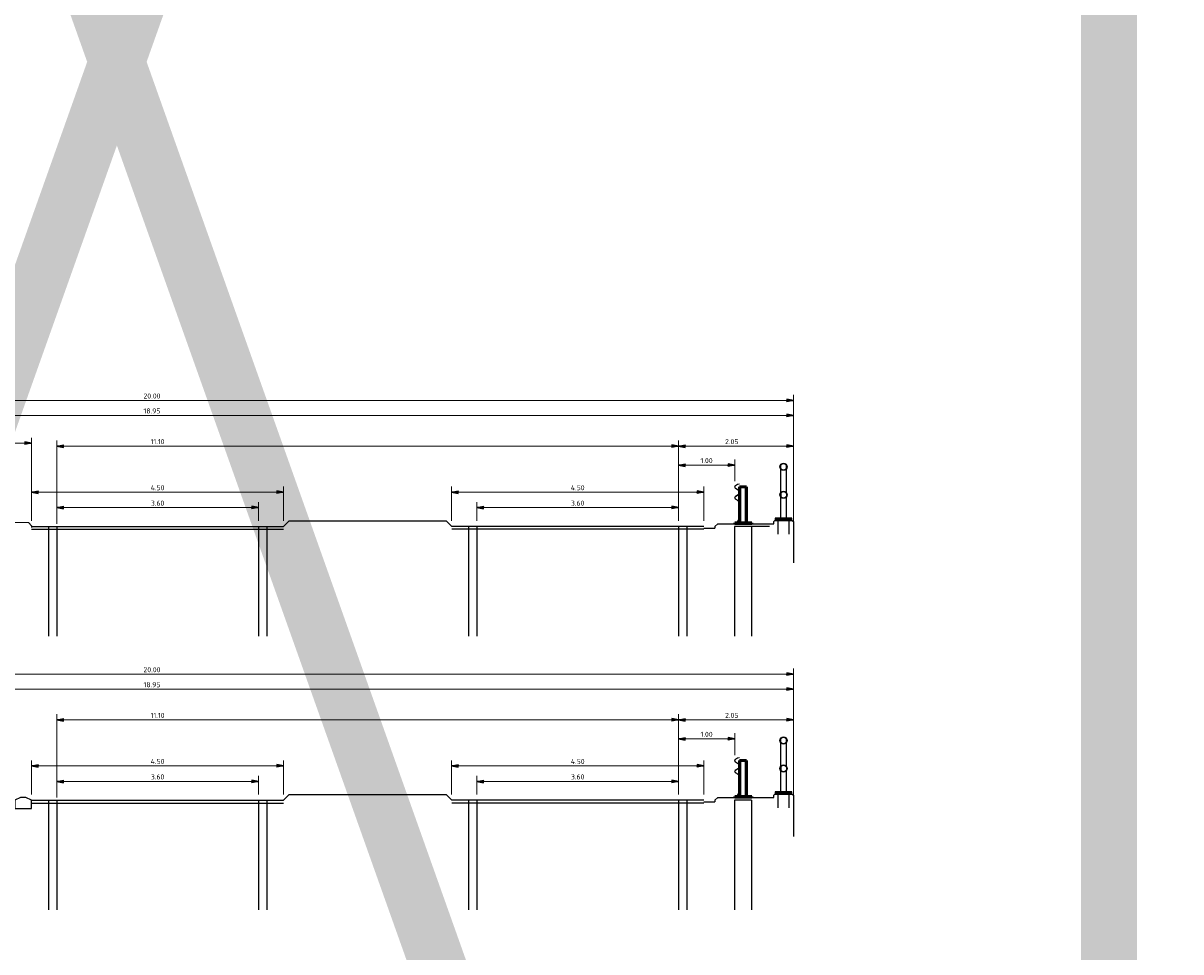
# Model space of a CAD drawing. Header units: metres. Extents: x -699 to 2316, y -1199 to 781.
# Tile 248 of 256: x -26 to -6, y 27 to 43. Entities that reach past the tile are written whole.
import ezdxf

# ---------------------------------------------------------------- set-up
doc = ezdxf.new("R2010")
doc.units = ezdxf.units.M
doc.header["$PDMODE"] = 1
doc.layers.add('N-WE-BV-GELEIDECONSTRUCTIE-GD', color=210, linetype='Continuous', lineweight=50)
doc.layers.add('X-XX-AL-TEKENBLAD_VIEWPORT-G', color=7, linetype='Continuous', lineweight=18, plot=False)
doc.styles.add('NLCS-ISO Standaard', font='NLCS-ISO.ttf')
doc.dimstyles.new('NLCS-T18-Pijl-ANNOTATIVE-A', dxfattribs={"dimtxt": 1.8, "dimasz": 1.35, "dimexe": 2, "dimexo": 2, "dimgap": 0.7, "dimtad": 1, "dimlfac": -1, "dimzin": 0, "dimdsep": 46, "dimtxsty": 'NLCS-ISO Standaard', "dimblk": 'Pijl', "dimblk1": 'Pijl', "dimblk2": 'Pijl', "dimcen": 2.5, "dimdle": 2, "dimclrd": 256, "dimclre": 256, "dimclrt": 256, "dimadec": 0, "dimazin": 0, "dimtfac": 1, "dimtofl": 0, "dimtmove": 0, "dimatfit": 3, "dimldrblk": 'Pijl', "dimfxl": 1, "dimtolj": 1, "dimtzin": 0, "dimlwd": 18, "dimlwe": 18, "dimarcsym": 0})

# ---------------------------------------------------------------- blocks, each defined once
blk = doc.blocks.new('Pijl')
h = blk.add_hatch(color=256)
h.paths.add_polyline_path([(0, 0), (-1.75, 0.35), (-1.75, 0)])
h.paths.add_polyline_path([(-1.75, 0), (-1.75, -0.35), (0, 0)])
for p, q in [((-1.9, 0), (0, 0)), ((0, 0), (-1.75, 0.35)), ((-1.75, 0.35), (-1.75, -0.35)), ((0, 0), (-1.75, -0.35))]:
    blk.add_line(p, q)
blk = doc.blocks.new('*D1123')
at = {"lineweight": 18, "transparency": 16777216}
for p, q in [((-26.181, 29.317), (-26.181, 29.929)), ((-26.113, 29.829), (-21.748, 29.829)), ((-21.681, 29.317), (-21.681, 29.929))]:
    blk.add_line(p, q, dxfattribs=at)
at = {"layer": 'Defpoints', "color": 0, "transparency": 16777216}
for p in [(-21.681, 29.829), (-26.181, 29.217), (-21.681, 29.217)]:
    blk.add_point(p, dxfattribs=at)
at = {"lineweight": 18, "transparency": 16777216, "xscale": 0.0675, "yscale": 0.0675, "zscale": 0.0675, "rotation": 180}
blk.add_blockref('Pijl', (-26.181, 29.829), dxfattribs=at)
at = {"lineweight": 18, "transparency": 16777216, "xscale": 0.0675, "yscale": 0.0675, "zscale": 0.0675}
blk.add_blockref('Pijl', (-21.681, 29.829), dxfattribs=at)
at = {"transparency": 16777216, "insert": (-23.931, 29.909), "char_height": 0.09, "attachment_point": 5, "style": 'NLCS-ISO Standaard'}
blk.add_mtext('\\A1;4.50', dxfattribs=at)
blk = doc.blocks.new('*D1126')
at = {"lineweight": 18, "transparency": 16777216}
for p, q in [((-25.731, 29.317), (-25.731, 29.654)), ((-22.131, 29.317), (-22.131, 29.654)), ((-25.663, 29.554), (-22.198, 29.554))]:
    blk.add_line(p, q, dxfattribs=at)
at = {"layer": 'Defpoints', "color": 0, "transparency": 16777216}
for p in [(-22.131, 29.554), (-25.731, 29.217), (-22.131, 29.217)]:
    blk.add_point(p, dxfattribs=at)
at = {"lineweight": 18, "transparency": 16777216, "xscale": 0.0675, "yscale": 0.0675, "zscale": 0.0675, "rotation": 180}
blk.add_blockref('Pijl', (-25.731, 29.554), dxfattribs=at)
at = {"lineweight": 18, "transparency": 16777216, "xscale": 0.0675, "yscale": 0.0675, "zscale": 0.0675}
blk.add_blockref('Pijl', (-22.131, 29.554), dxfattribs=at)
at = {"transparency": 16777216, "insert": (-23.931, 29.634), "char_height": 0.09, "attachment_point": 5, "style": 'NLCS-ISO Standaard'}
blk.add_mtext('\\A1;3.60', dxfattribs=at)
blk = doc.blocks.new('Eco-Safe 1.33m KW')
at = {"layer": 'N-WE-BV-GELEIDECONSTRUCTIE-GD'}
for p, q in [((-0.062, 0.66), (-0.062, 0.048)), ((-0.052, 0.66), (-0.062, 0.66)), ((-0.052, 0.66), (-0.037, 0.66)), ((-0.037, 0.66), (0.037, 0.66)), ((0.037, 0.66), (0.052, 0.66)), ((0.062, 0.66), (0.052, 0.66)), ((0.062, 0.66), (0.062, 0.575)), ((0.062, 0.545), (0.062, 0.575)), ((0.062, 0.545), (0.062, 0.066)), ((-0.157, 0.018), (0.142, 0.018)), ((-0.157, 0.003), (-0.157, 0.018)), ((0.142, 0.003), (-0.157, 0.003)), ((0.061, 0.067), (0.061, 0.037)), ((0.087, 0.041), (0.061, 0.067)), ((0.061, 0.037), (0.076, 0.022)), ((0.062, 0.036), (0.062, 0.018)), ((0.142, 0.018), (0.142, 0.003))]:
    blk.add_line(p, q, dxfattribs=at)
at = {"layer": 'N-WE-BV-GELEIDECONSTRUCTIE-GD', "color": 8, "lineweight": 13}
for p, q in [((-0.037, 0.66), (-0.037, 0.022)), ((0.037, 0.66), (0.037, 0.019)), ((0.067, 0.71), (0.068, 0.713)), ((0.067, 0.71), (0.067, 0.709)), ((0.09, 0.706), (0.067, 0.71)), ((0.088, 0.706), (0.067, 0.709)), ((0.068, 0.713), (0.091, 0.709)), ((0.074, 0.597), (0.131, 0.637)), ((0.077, 0.597), (0.134, 0.637)), ((0.136, 0.635), (0.079, 0.594)), ((0.131, 0.676), (0.091, 0.704)), ((0.134, 0.676), (0.094, 0.704)), ((0.096, 0.707), (0.136, 0.679)), ((0.065, 0.545), (0.065, 0.575)), ((0.067, 0.41), (0.088, 0.414)), ((0.067, 0.41), (0.09, 0.414)), ((0.068, 0.575), (0.068, 0.545)), ((0.131, 0.482), (0.074, 0.523)), ((0.134, 0.482), (0.077, 0.523)), ((0.079, 0.525), (0.136, 0.485)), ((0.091, 0.415), (0.131, 0.443)), ((0.094, 0.415), (0.134, 0.443)), ((0.136, 0.441), (0.096, 0.413)), ((0.067, 0.41), (0.067, 0.41)), ((0.068, 0.407), (0.067, 0.41)), ((0.091, 0.411), (0.068, 0.407)), ((-0.082, 0.022), (-0.032, 0.022)), ((-0.082, 0.018), (-0.082, 0.022)), ((-0.069, 0.037), (-0.071, 0.035)), ((-0.071, 0.023), (-0.071, 0.035)), ((-0.069, 0.022), (-0.071, 0.023)), ((-0.046, 0.037), (-0.069, 0.037)), ((-0.063, 0.04), (-0.065, 0.038)), ((-0.049, 0.038), (-0.065, 0.038)), ((-0.065, 0.037), (-0.065, 0.038)), ((-0.065, 0.001), (-0.065, 0.003)), ((-0.065, 0.001), (-0.049, 0.001)), ((-0.065, 0), (-0.065, 0.001)), ((-0.064, 0.023), (-0.064, 0.035)), ((-0.063, 0.04), (-0.063, 0.047)), ((-0.063, 0.04), (-0.052, 0.04)), ((-0.054, 0.049), (-0.061, 0.049)), ((-0.061, 0.04), (-0.061, 0.047)), ((-0.056, 0.04), (-0.056, 0.047)), ((-0.052, 0.04), (-0.052, 0.047)), ((-0.052, 0.04), (-0.049, 0.038)), ((-0.05, 0.023), (-0.05, 0.035)), ((-0.05, 0), (-0.049, 0.001)), ((-0.049, 0.037), (-0.049, 0.038)), ((-0.049, 0.001), (-0.049, 0.003)), ((-0.046, 0.037), (-0.044, 0.035)), ((-0.046, 0.022), (-0.044, 0.023)), ((-0.044, 0.023), (-0.044, 0.035)), ((-0.032, 0.018), (-0.032, 0.022)), ((0.067, 0.022), (0.117, 0.022)), ((0.067, 0.018), (0.067, 0.022)), ((0.081, 0.037), (0.079, 0.035)), ((0.079, 0.023), (0.079, 0.035)), ((0.081, 0.022), (0.079, 0.023)), ((0.104, 0.037), (0.081, 0.037)), ((0.087, 0.04), (0.084, 0.038)), ((0.1, 0.038), (0.084, 0.038)), ((0.084, 0.037), (0.084, 0.038)), ((0.084, 0.001), (0.084, 0.003)), ((0.084, 0.001), (0.1, 0.001)), ((0.085, 0), (0.084, 0.001)), ((0.085, 0.023), (0.085, 0.035)), ((0.087, 0.04), (0.087, 0.047)), ((0.087, 0.04), (0.098, 0.04)), ((0.088, 0.04), (0.088, 0.047)), ((0.096, 0.049), (0.089, 0.049)), ((0.094, 0.04), (0.094, 0.047)), ((0.098, 0.04), (0.098, 0.047)), ((0.098, 0.04), (0.1, 0.038)), ((0.099, 0.023), (0.099, 0.035)), ((0.1, 0.037), (0.1, 0.038)), ((0.1, 0.001), (0.1, 0.003)), ((0.1, 0), (0.1, 0.001)), ((0.104, 0.037), (0.106, 0.035)), ((0.104, 0.022), (0.106, 0.023)), ((0.106, 0.023), (0.106, 0.035)), ((0.108, 0.022), (0.106, 0.024)), ((0.117, 0.018), (0.117, 0.022))]:
    blk.add_line(p, q, dxfattribs=at)
for centre, radius, start, end in [((0.086, 0.697), 0.00898, 55, 81.2538), ((0.089, 0.697), 0.00898, 55, 81.2538), ((0.089, 0.697), 0.012, 55, 81.2538), ((0.118, 0.657), 0.024, 305, 55), ((0.121, 0.657), 0.024, 305, 55), ((0.121, 0.657), 0.027, 305, 55), ((0.089, 0.575), 0.027, 125, 180), ((0.089, 0.545), 0.027, 180, 235), ((0.092, 0.575), 0.027, 125, 180), ((0.092, 0.545), 0.027, 180, 235), ((0.092, 0.575), 0.024, 125, 180), ((0.092, 0.545), 0.024, 180, 235), ((0.086, 0.422), 0.00898, 278.7462, 305), ((0.089, 0.422), 0.00898, 278.7462, 305), ((0.118, 0.463), 0.024, 305, 55), ((0.121, 0.463), 0.024, 305, 55), ((0.121, 0.463), 0.027, 305, 55), ((0.089, 0.422), 0.012, 278.7462, 305), ((-0.061, 0.047), 0.002, 90, 134.0146), ((-0.054, 0.047), 0.002, 45.9854, 90), ((0.089, 0.047), 0.002, 90, 134.0146), ((0.096, 0.047), 0.002, 45.9854, 90)]:
    blk.add_arc(centre, radius, start, end, dxfattribs=at)
for points in [[(-0.064, 0.035), (-0.068, 0.037), (-0.071, 0.035)], [(-0.071, 0.023), (-0.068, 0.021), (-0.064, 0.023)], [(-0.05, 0.035), (-0.057, 0.037), (-0.064, 0.035)], [(-0.064, 0.023), (-0.057, 0.021), (-0.05, 0.023)], [(-0.044, 0.035), (-0.047, 0.037), (-0.05, 0.035)], [(-0.05, 0.023), (-0.047, 0.021), (-0.044, 0.023)], [(0.085, 0.035), (0.082, 0.037), (0.079, 0.035)], [(0.079, 0.023), (0.082, 0.021), (0.085, 0.023)], [(0.099, 0.035), (0.092, 0.037), (0.085, 0.035)], [(0.085, 0.023), (0.092, 0.021), (0.099, 0.023)], [(0.106, 0.035), (0.103, 0.037), (0.099, 0.035)], [(0.099, 0.023), (0.103, 0.021), (0.106, 0.023)]]:
    blk.add_rational_spline(points, [1, 1.15470053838, 1], degree=2, dxfattribs=at)
for points, knots in [([(-0.061, 0.047), (-0.061, 0.047), (-0.061, 0.047), (-0.061, 0.047), (-0.061, 0.047), (-0.062, 0.047), (-0.062, 0.048), (-0.062, 0.048), (-0.062, 0.048), (-0.062, 0.048), (-0.062, 0.048), (-0.063, 0.048), (-0.063, 0.048), (-0.063, 0.047), (-0.063, 0.047), (-0.063, 0.047), (-0.063, 0.047), (-0.063, 0.047), (-0.063, 0.047)], [-0.3417552, -0.3417552, -0.3417552, -0.3417552, -0.3056951, -0.3056951, -0.2627872, -0.2627872, -0.2004937, -0.2004937, 0, 0, 0, 0.2004937, 0.2004937, 0.2627872, 0.2627872, 0.3056951, 0.3056951, 0.3417552, 0.3417552, 0.3417552, 0.3417552]), ([(-0.056, 0.047), (-0.056, 0.047), (-0.056, 0.047), (-0.056, 0.047), (-0.056, 0.047), (-0.056, 0.047), (-0.057, 0.048), (-0.057, 0.048), (-0.058, 0.048), (-0.059, 0.048), (-0.059, 0.048), (-0.06, 0.048), (-0.061, 0.048), (-0.061, 0.047), (-0.061, 0.047), (-0.061, 0.047), (-0.061, 0.047), (-0.061, 0.047), (-0.061, 0.047)], [-0.3417552, -0.3417552, -0.3417552, -0.3417552, -0.3056951, -0.3056951, -0.2627872, -0.2627872, -0.2004937, -0.2004937, 0, 0, 0, 0.2004937, 0.2004937, 0.2627872, 0.2627872, 0.3056951, 0.3056951, 0.3417552, 0.3417552, 0.3417552, 0.3417552]), ([(-0.052, 0.047), (-0.052, 0.047), (-0.052, 0.047), (-0.052, 0.047), (-0.052, 0.047), (-0.052, 0.047), (-0.052, 0.048), (-0.053, 0.048), (-0.053, 0.048), (-0.054, 0.048), (-0.054, 0.048), (-0.055, 0.048), (-0.055, 0.048), (-0.056, 0.047), (-0.056, 0.047), (-0.056, 0.047), (-0.056, 0.047), (-0.056, 0.047), (-0.056, 0.047)], [-0.3417552, -0.3417552, -0.3417552, -0.3417552, -0.3056951, -0.3056951, -0.2627872, -0.2627872, -0.2004937, -0.2004937, 0, 0, 0, 0.2004937, 0.2004937, 0.2627872, 0.2627872, 0.3056951, 0.3056951, 0.3417552, 0.3417552, 0.3417552, 0.3417552]), ([(-0.052, 0.048), (-0.052, 0.048), (-0.052, 0.048), (-0.052, 0.048), (-0.052, 0.047), (-0.052, 0.047), (-0.052, 0.047), (-0.052, 0.047), (-0.052, 0.047), (-0.052, 0.047)], [0.1221857, 0.1221857, 0.1221857, 0.1221857, 0.2004937, 0.2004937, 0.2627872, 0.2627872, 0.3056951, 0.3056951, 0.3417552, 0.3417552, 0.3417552, 0.3417552]), ([(0.088, 0.047), (0.088, 0.047), (0.088, 0.047), (0.088, 0.047), (0.088, 0.047), (0.088, 0.047), (0.088, 0.048), (0.088, 0.048), (0.088, 0.048), (0.088, 0.048), (0.087, 0.048), (0.087, 0.048), (0.087, 0.048), (0.087, 0.047), (0.087, 0.047), (0.087, 0.047), (0.087, 0.047), (0.087, 0.047), (0.087, 0.047)], [-0.3417552, -0.3417552, -0.3417552, -0.3417552, -0.3056951, -0.3056951, -0.2627872, -0.2627872, -0.2004937, -0.2004937, 0, 0, 0, 0.2004937, 0.2004937, 0.2627872, 0.2627872, 0.3056951, 0.3056951, 0.3417552, 0.3417552, 0.3417552, 0.3417552]), ([(0.094, 0.047), (0.094, 0.047), (0.094, 0.047), (0.094, 0.047), (0.094, 0.047), (0.093, 0.047), (0.093, 0.048), (0.092, 0.048), (0.092, 0.048), (0.091, 0.048), (0.09, 0.048), (0.09, 0.048), (0.089, 0.048), (0.089, 0.047), (0.088, 0.047), (0.088, 0.047), (0.088, 0.047), (0.088, 0.047), (0.088, 0.047)], [-0.3417552, -0.3417552, -0.3417552, -0.3417552, -0.3056951, -0.3056951, -0.2627872, -0.2627872, -0.2004937, -0.2004937, 0, 0, 0, 0.2004937, 0.2004937, 0.2627872, 0.2627872, 0.3056951, 0.3056951, 0.3417552, 0.3417552, 0.3417552, 0.3417552]), ([(0.098, 0.047), (0.098, 0.047), (0.098, 0.047), (0.098, 0.047), (0.098, 0.047), (0.098, 0.047), (0.097, 0.048), (0.097, 0.048), (0.096, 0.048), (0.096, 0.048), (0.095, 0.048), (0.095, 0.048), (0.094, 0.048), (0.094, 0.047), (0.094, 0.047), (0.094, 0.047), (0.094, 0.047), (0.094, 0.047), (0.094, 0.047)], [-0.3417552, -0.3417552, -0.3417552, -0.3417552, -0.3056951, -0.3056951, -0.2627872, -0.2627872, -0.2004937, -0.2004937, 0, 0, 0, 0.2004937, 0.2004937, 0.2627872, 0.2627872, 0.3056951, 0.3056951, 0.3417552, 0.3417552, 0.3417552, 0.3417552]), ([(0.098, 0.048), (0.098, 0.048), (0.098, 0.048), (0.098, 0.048), (0.098, 0.047), (0.098, 0.047), (0.098, 0.047), (0.098, 0.047), (0.098, 0.047), (0.098, 0.047)], [0.1221857, 0.1221857, 0.1221857, 0.1221857, 0.2004937, 0.2004937, 0.2627872, 0.2627872, 0.3056951, 0.3056951, 0.3417552, 0.3417552, 0.3417552, 0.3417552])]:
    blk.add_open_spline(points, degree=3, knots=knots, dxfattribs=at)
blk = doc.blocks.new('*D1127')
at = {"lineweight": 18, "transparency": 16777216}
for p, q in [((-18.681, 29.317), (-18.681, 29.929)), ((-14.248, 29.829), (-18.613, 29.829)), ((-14.181, 29.317), (-14.181, 29.929))]:
    blk.add_line(p, q, dxfattribs=at)
at = {"layer": 'Defpoints', "color": 0, "transparency": 16777216}
for p in [(-18.681, 29.829), (-18.681, 29.217), (-14.181, 29.217)]:
    blk.add_point(p, dxfattribs=at)
at = {"lineweight": 18, "transparency": 16777216, "xscale": 0.0675, "yscale": 0.0675, "zscale": 0.0675, "rotation": 180}
blk.add_blockref('Pijl', (-18.681, 29.829), dxfattribs=at)
at = {"lineweight": 18, "transparency": 16777216, "xscale": 0.0675, "yscale": 0.0675, "zscale": 0.0675}
blk.add_blockref('Pijl', (-14.181, 29.829), dxfattribs=at)
at = {"transparency": 16777216, "insert": (-16.431, 29.909), "char_height": 0.09, "attachment_point": 5, "style": 'NLCS-ISO Standaard'}
blk.add_mtext('\\A1;4.50', dxfattribs=at)
blk = doc.blocks.new('*D1128')
at = {"lineweight": 18, "transparency": 16777216}
for p, q in [((-18.231, 29.317), (-18.231, 29.654)), ((-14.631, 29.317), (-14.631, 29.654)), ((-14.698, 29.554), (-18.163, 29.554))]:
    blk.add_line(p, q, dxfattribs=at)
at = {"layer": 'Defpoints', "color": 0, "transparency": 16777216}
for p in [(-18.231, 29.554), (-18.231, 29.217), (-14.631, 29.217)]:
    blk.add_point(p, dxfattribs=at)
at = {"lineweight": 18, "transparency": 16777216, "xscale": 0.0675, "yscale": 0.0675, "zscale": 0.0675, "rotation": 180}
blk.add_blockref('Pijl', (-18.231, 29.554), dxfattribs=at)
at = {"lineweight": 18, "transparency": 16777216, "xscale": 0.0675, "yscale": 0.0675, "zscale": 0.0675}
blk.add_blockref('Pijl', (-14.631, 29.554), dxfattribs=at)
at = {"transparency": 16777216, "insert": (-16.431, 29.634), "char_height": 0.09, "attachment_point": 5, "style": 'NLCS-ISO Standaard'}
blk.add_mtext('\\A1;3.60', dxfattribs=at)
blk = doc.blocks.new('*D1129')
at = {"lineweight": 18, "transparency": 16777216}
for p, q in [((-31.531, 29.317), (-31.531, 31.3)), ((-12.581, 29.407), (-12.581, 31.3)), ((-31.463, 31.2), (-12.648, 31.2))]:
    blk.add_line(p, q, dxfattribs=at)
at = {"layer": 'Defpoints', "color": 0, "transparency": 16777216}
for p in [(-12.581, 31.2), (-31.531, 29.217), (-12.581, 29.307)]:
    blk.add_point(p, dxfattribs=at)
at = {"lineweight": 18, "transparency": 16777216, "xscale": 0.0675, "yscale": 0.0675, "zscale": 0.0675, "rotation": 180}
blk.add_blockref('Pijl', (-31.531, 31.2), dxfattribs=at)
at = {"lineweight": 18, "transparency": 16777216, "xscale": 0.0675, "yscale": 0.0675, "zscale": 0.0675}
blk.add_blockref('Pijl', (-12.581, 31.2), dxfattribs=at)
at = {"transparency": 16777216, "insert": (-24.031, 31.28), "char_height": 0.09, "attachment_point": 5, "style": 'NLCS-ISO Standaard'}
blk.add_mtext('\\A1;18.95', dxfattribs=at)
blk = doc.blocks.new('*D1130')
at = {"lineweight": 18, "transparency": 16777216}
for p, q in [((-25.731, 29.267), (-25.731, 30.752)), ((-25.663, 30.652), (-14.698, 30.652)), ((-14.631, 29.317), (-14.631, 30.752))]:
    blk.add_line(p, q, dxfattribs=at)
at = {"layer": 'Defpoints', "color": 0, "transparency": 16777216}
for p in [(-14.631, 30.652), (-25.731, 29.167), (-14.631, 29.217)]:
    blk.add_point(p, dxfattribs=at)
at = {"lineweight": 18, "transparency": 16777216, "xscale": 0.0675, "yscale": 0.0675, "zscale": 0.0675, "rotation": 180}
blk.add_blockref('Pijl', (-25.731, 30.652), dxfattribs=at)
at = {"lineweight": 18, "transparency": 16777216, "xscale": 0.0675, "yscale": 0.0675, "zscale": 0.0675}
blk.add_blockref('Pijl', (-14.631, 30.652), dxfattribs=at)
at = {"transparency": 16777216, "insert": (-23.931, 30.732), "char_height": 0.09, "attachment_point": 5, "style": 'NLCS-ISO Standaard'}
blk.add_mtext('\\A1;11.10', dxfattribs=at)
blk = doc.blocks.new('*D1124')
at = {"lineweight": 18, "transparency": 16777216}
for p, q in [((-14.631, 29.317), (-14.631, 30.752)), ((-12.648, 30.652), (-14.563, 30.652)), ((-12.581, 29.267), (-12.581, 30.752))]:
    blk.add_line(p, q, dxfattribs=at)
at = {"layer": 'Defpoints', "color": 0, "transparency": 16777216}
for p in [(-14.631, 30.652), (-14.631, 29.217), (-12.581, 29.167)]:
    blk.add_point(p, dxfattribs=at)
at = {"lineweight": 18, "transparency": 16777216, "xscale": 0.0675, "yscale": 0.0675, "zscale": 0.0675, "rotation": 180}
blk.add_blockref('Pijl', (-14.631, 30.652), dxfattribs=at)
at = {"lineweight": 18, "transparency": 16777216, "xscale": 0.0675, "yscale": 0.0675, "zscale": 0.0675}
blk.add_blockref('Pijl', (-12.581, 30.652), dxfattribs=at)
at = {"transparency": 16777216, "insert": (-13.681, 30.732), "char_height": 0.09, "attachment_point": 5, "style": 'NLCS-ISO Standaard'}
blk.add_mtext('\\A1;2.05', dxfattribs=at)
blk = doc.blocks.new('*D1125')
at = {"lineweight": 18, "transparency": 16777216}
for p, q in [((-14.631, 29.317), (-14.631, 30.414)), ((-13.628, 30.023), (-13.628, 30.414)), ((-13.696, 30.314), (-14.563, 30.314))]:
    blk.add_line(p, q, dxfattribs=at)
at = {"layer": 'Defpoints', "color": 0, "transparency": 16777216}
for p in [(-14.631, 30.314), (-13.628, 29.923), (-14.631, 29.217)]:
    blk.add_point(p, dxfattribs=at)
at = {"lineweight": 18, "transparency": 16777216, "xscale": 0.0675, "yscale": 0.0675, "zscale": 0.0675, "rotation": 180}
blk.add_blockref('Pijl', (-14.631, 30.314), dxfattribs=at)
at = {"lineweight": 18, "transparency": 16777216, "xscale": 0.0675, "yscale": 0.0675, "zscale": 0.0675}
blk.add_blockref('Pijl', (-13.628, 30.314), dxfattribs=at)
at = {"transparency": 16777216, "insert": (-14.13, 30.394), "char_height": 0.09, "attachment_point": 5, "style": 'NLCS-ISO Standaard'}
blk.add_mtext('\\A1;1.00', dxfattribs=at)
blk = doc.blocks.new('A$C6F1B73DA')
for p, q in [((0.809, 0.979), (0.809, 1.047)), ((0.911, 0.979), (0.911, 1.047)), ((0.809, 0.554), (0.809, 0.979)), ((0.911, 0.554), (0.911, 0.979)), ((0.809, 0.554), (0.809, 0.479)), ((0.809, 0.09), (0.809, 0.479)), ((0.911, 0.554), (0.911, 0.479)), ((0.911, 0.09), (0.911, 0.479)), ((0.705, 0.06), (0.685, 0.04)), ((0.71, 0.08), (0.705, 0.06)), ((1.015, 0.06), (0.705, 0.06)), ((0.71, 0.1), (0.71, 0.08)), ((1.01, 0.1), (0.71, 0.1)), ((1.01, 0.08), (0.71, 0.08)), ((0.749, 0.1), (0.749, 0.06)), ((0.75, 0.08), (0.97, 0.08)), ((0.76, 0.1), (0.76, -0.187)), ((0.771, 0.1), (0.771, 0.06)), ((0.809, 0.09), (0.911, 0.09)), ((0.949, 0.06), (0.949, 0.1)), ((0.96, -0.186), (0.96, 0.1)), ((0.971, 0.06), (0.971, 0.1)), ((1.01, 0.08), (1.01, 0.1)), ((1.015, 0.06), (1.01, 0.08)), ((1.015, 0.06), (1.035, 0.04))]:
    blk.add_line(p, q)
for centre, radius in [((0.86, 1.017), 0.0635), ((0.86, 1.017), 0.0595), ((0.86, 0.517), 0.0635), ((0.86, 0.517), 0.0595)]:
    blk.add_circle(centre, radius)
blk = doc.blocks.new('*D1136')
at = {"lineweight": 18, "transparency": 16777216}
for p, q in [((-32.581, 29.037), (-32.581, 31.568)), ((-32.513, 31.468), (-12.648, 31.468)), ((-12.581, 29.674), (-12.581, 31.568))]:
    blk.add_line(p, q, dxfattribs=at)
at = {"layer": 'Defpoints', "color": 0, "transparency": 16777216}
for p in [(-12.581, 31.468), (-12.581, 29.574), (-32.581, 28.937)]:
    blk.add_point(p, dxfattribs=at)
at = {"lineweight": 18, "transparency": 16777216, "xscale": 0.0675, "yscale": 0.0675, "zscale": 0.0675, "rotation": 180}
blk.add_blockref('Pijl', (-32.581, 31.468), dxfattribs=at)
at = {"lineweight": 18, "transparency": 16777216, "xscale": 0.0675, "yscale": 0.0675, "zscale": 0.0675}
blk.add_blockref('Pijl', (-12.581, 31.468), dxfattribs=at)
at = {"transparency": 16777216, "insert": (-24.031, 31.548), "char_height": 0.09, "attachment_point": 5, "style": 'NLCS-ISO Standaard'}
blk.add_mtext('\\A1;20.00', dxfattribs=at)
blk = doc.blocks.new('*D1137')
at = {"lineweight": 18, "transparency": 16777216}
for p, q in [((-26.181, 34.206), (-26.181, 34.819)), ((-21.681, 34.206), (-21.681, 34.819)), ((-26.113, 34.719), (-21.748, 34.719))]:
    blk.add_line(p, q, dxfattribs=at)
at = {"layer": 'Defpoints', "color": 0, "transparency": 16777216}
for p in [(-21.681, 34.719), (-26.181, 34.106), (-21.681, 34.106)]:
    blk.add_point(p, dxfattribs=at)
at = {"lineweight": 18, "transparency": 16777216, "xscale": 0.0675, "yscale": 0.0675, "zscale": 0.0675, "rotation": 180}
blk.add_blockref('Pijl', (-26.181, 34.719), dxfattribs=at)
at = {"lineweight": 18, "transparency": 16777216, "xscale": 0.0675, "yscale": 0.0675, "zscale": 0.0675}
blk.add_blockref('Pijl', (-21.681, 34.719), dxfattribs=at)
at = {"transparency": 16777216, "insert": (-23.931, 34.799), "char_height": 0.09, "attachment_point": 5, "style": 'NLCS-ISO Standaard'}
blk.add_mtext('\\A1;4.50', dxfattribs=at)
blk = doc.blocks.new('*D1138')
at = {"lineweight": 18, "transparency": 16777216}
for p, q in [((-25.731, 34.206), (-25.731, 34.543)), ((-22.131, 34.206), (-22.131, 34.543)), ((-25.663, 34.443), (-22.198, 34.443))]:
    blk.add_line(p, q, dxfattribs=at)
at = {"layer": 'Defpoints', "color": 0, "transparency": 16777216}
for p in [(-22.131, 34.443), (-25.731, 34.106), (-22.131, 34.106)]:
    blk.add_point(p, dxfattribs=at)
at = {"lineweight": 18, "transparency": 16777216, "xscale": 0.0675, "yscale": 0.0675, "zscale": 0.0675, "rotation": 180}
blk.add_blockref('Pijl', (-25.731, 34.443), dxfattribs=at)
at = {"lineweight": 18, "transparency": 16777216, "xscale": 0.0675, "yscale": 0.0675, "zscale": 0.0675}
blk.add_blockref('Pijl', (-22.131, 34.443), dxfattribs=at)
at = {"transparency": 16777216, "insert": (-23.931, 34.523), "char_height": 0.09, "attachment_point": 5, "style": 'NLCS-ISO Standaard'}
blk.add_mtext('\\A1;3.60', dxfattribs=at)
blk = doc.blocks.new('*D1139')
at = {"lineweight": 18, "transparency": 16777216}
for p, q in [((-18.681, 34.206), (-18.681, 34.819)), ((-14.181, 34.206), (-14.181, 34.819)), ((-14.248, 34.719), (-18.613, 34.719))]:
    blk.add_line(p, q, dxfattribs=at)
at = {"layer": 'Defpoints', "color": 0, "transparency": 16777216}
for p in [(-18.681, 34.719), (-18.681, 34.106), (-14.181, 34.106)]:
    blk.add_point(p, dxfattribs=at)
at = {"lineweight": 18, "transparency": 16777216, "xscale": 0.0675, "yscale": 0.0675, "zscale": 0.0675, "rotation": 180}
blk.add_blockref('Pijl', (-18.681, 34.719), dxfattribs=at)
at = {"lineweight": 18, "transparency": 16777216, "xscale": 0.0675, "yscale": 0.0675, "zscale": 0.0675}
blk.add_blockref('Pijl', (-14.181, 34.719), dxfattribs=at)
at = {"transparency": 16777216, "insert": (-16.431, 34.799), "char_height": 0.09, "attachment_point": 5, "style": 'NLCS-ISO Standaard'}
blk.add_mtext('\\A1;4.50', dxfattribs=at)
blk = doc.blocks.new('*D1140')
at = {"lineweight": 18, "transparency": 16777216}
for p, q in [((-18.231, 34.206), (-18.231, 34.543)), ((-14.631, 34.206), (-14.631, 34.543)), ((-14.698, 34.443), (-18.163, 34.443))]:
    blk.add_line(p, q, dxfattribs=at)
at = {"layer": 'Defpoints', "color": 0, "transparency": 16777216}
for p in [(-18.231, 34.443), (-18.231, 34.106), (-14.631, 34.106)]:
    blk.add_point(p, dxfattribs=at)
at = {"lineweight": 18, "transparency": 16777216, "xscale": 0.0675, "yscale": 0.0675, "zscale": 0.0675, "rotation": 180}
blk.add_blockref('Pijl', (-18.231, 34.443), dxfattribs=at)
at = {"lineweight": 18, "transparency": 16777216, "xscale": 0.0675, "yscale": 0.0675, "zscale": 0.0675}
blk.add_blockref('Pijl', (-14.631, 34.443), dxfattribs=at)
at = {"transparency": 16777216, "insert": (-16.431, 34.523), "char_height": 0.09, "attachment_point": 5, "style": 'NLCS-ISO Standaard'}
blk.add_mtext('\\A1;3.60', dxfattribs=at)
blk = doc.blocks.new('*D1141')
at = {"lineweight": 18, "transparency": 16777216}
for p, q in [((-31.531, 34.206), (-31.531, 36.19)), ((-12.581, 34.296), (-12.581, 36.19)), ((-31.463, 36.09), (-12.648, 36.09))]:
    blk.add_line(p, q, dxfattribs=at)
at = {"layer": 'Defpoints', "color": 0, "transparency": 16777216}
for p in [(-12.581, 36.09), (-31.531, 34.106), (-12.581, 34.196)]:
    blk.add_point(p, dxfattribs=at)
at = {"lineweight": 18, "transparency": 16777216, "xscale": 0.0675, "yscale": 0.0675, "zscale": 0.0675, "rotation": 180}
blk.add_blockref('Pijl', (-31.531, 36.09), dxfattribs=at)
at = {"lineweight": 18, "transparency": 16777216, "xscale": 0.0675, "yscale": 0.0675, "zscale": 0.0675}
blk.add_blockref('Pijl', (-12.581, 36.09), dxfattribs=at)
at = {"transparency": 16777216, "insert": (-24.031, 36.17), "char_height": 0.09, "attachment_point": 5, "style": 'NLCS-ISO Standaard'}
blk.add_mtext('\\A1;18.95', dxfattribs=at)
blk = doc.blocks.new('*D1142')
at = {"lineweight": 18, "transparency": 16777216}
for p, q in [((-25.731, 34.156), (-25.731, 35.642)), ((-14.631, 34.206), (-14.631, 35.642)), ((-25.663, 35.542), (-14.698, 35.542))]:
    blk.add_line(p, q, dxfattribs=at)
at = {"layer": 'Defpoints', "color": 0, "transparency": 16777216}
for p in [(-14.631, 35.542), (-14.631, 34.106), (-25.731, 34.056)]:
    blk.add_point(p, dxfattribs=at)
at = {"lineweight": 18, "transparency": 16777216, "xscale": 0.0675, "yscale": 0.0675, "zscale": 0.0675, "rotation": 180}
blk.add_blockref('Pijl', (-25.731, 35.542), dxfattribs=at)
at = {"lineweight": 18, "transparency": 16777216, "xscale": 0.0675, "yscale": 0.0675, "zscale": 0.0675}
blk.add_blockref('Pijl', (-14.631, 35.542), dxfattribs=at)
at = {"transparency": 16777216, "insert": (-23.931, 35.622), "char_height": 0.09, "attachment_point": 5, "style": 'NLCS-ISO Standaard'}
blk.add_mtext('\\A1;11.10', dxfattribs=at)
blk = doc.blocks.new('*D1143')
at = {"lineweight": 18, "transparency": 16777216}
for p, q in [((-14.631, 34.206), (-14.631, 35.642)), ((-12.581, 34.156), (-12.581, 35.642)), ((-12.648, 35.542), (-14.563, 35.542))]:
    blk.add_line(p, q, dxfattribs=at)
at = {"layer": 'Defpoints', "color": 0, "transparency": 16777216}
for p in [(-14.631, 35.542), (-14.631, 34.106), (-12.581, 34.056)]:
    blk.add_point(p, dxfattribs=at)
at = {"lineweight": 18, "transparency": 16777216, "xscale": 0.0675, "yscale": 0.0675, "zscale": 0.0675, "rotation": 180}
blk.add_blockref('Pijl', (-14.631, 35.542), dxfattribs=at)
at = {"lineweight": 18, "transparency": 16777216, "xscale": 0.0675, "yscale": 0.0675, "zscale": 0.0675}
blk.add_blockref('Pijl', (-12.581, 35.542), dxfattribs=at)
at = {"transparency": 16777216, "insert": (-13.681, 35.622), "char_height": 0.09, "attachment_point": 5, "style": 'NLCS-ISO Standaard'}
blk.add_mtext('\\A1;2.05', dxfattribs=at)
blk = doc.blocks.new('*D1144')
at = {"lineweight": 18, "transparency": 16777216}
for p, q in [((-14.631, 34.206), (-14.631, 35.303)), ((-13.696, 35.203), (-14.563, 35.203)), ((-13.628, 34.913), (-13.628, 35.303))]:
    blk.add_line(p, q, dxfattribs=at)
at = {"layer": 'Defpoints', "color": 0, "transparency": 16777216}
for p in [(-14.631, 35.203), (-13.628, 34.813), (-14.631, 34.106)]:
    blk.add_point(p, dxfattribs=at)
at = {"lineweight": 18, "transparency": 16777216, "xscale": 0.0675, "yscale": 0.0675, "zscale": 0.0675, "rotation": 180}
blk.add_blockref('Pijl', (-14.631, 35.203), dxfattribs=at)
at = {"lineweight": 18, "transparency": 16777216, "xscale": 0.0675, "yscale": 0.0675, "zscale": 0.0675}
blk.add_blockref('Pijl', (-13.628, 35.203), dxfattribs=at)
at = {"transparency": 16777216, "insert": (-14.13, 35.283), "char_height": 0.09, "attachment_point": 5, "style": 'NLCS-ISO Standaard'}
blk.add_mtext('\\A1;1.00', dxfattribs=at)
blk = doc.blocks.new('*D1146')
at = {"lineweight": 18, "transparency": 16777216}
for p, q in [((-32.581, 33.926), (-32.581, 36.457)), ((-12.581, 34.564), (-12.581, 36.457)), ((-32.513, 36.357), (-12.648, 36.357))]:
    blk.add_line(p, q, dxfattribs=at)
at = {"layer": 'Defpoints', "color": 0, "transparency": 16777216}
for p in [(-12.581, 36.357), (-12.581, 34.464), (-32.581, 33.826)]:
    blk.add_point(p, dxfattribs=at)
at = {"lineweight": 18, "transparency": 16777216, "xscale": 0.0675, "yscale": 0.0675, "zscale": 0.0675, "rotation": 180}
blk.add_blockref('Pijl', (-32.581, 36.357), dxfattribs=at)
at = {"lineweight": 18, "transparency": 16777216, "xscale": 0.0675, "yscale": 0.0675, "zscale": 0.0675}
blk.add_blockref('Pijl', (-12.581, 36.357), dxfattribs=at)
at = {"transparency": 16777216, "insert": (-24.031, 36.437), "char_height": 0.09, "attachment_point": 5, "style": 'NLCS-ISO Standaard'}
blk.add_mtext('\\A1;20.00', dxfattribs=at)
blk = doc.blocks.new('*D1148')
at = {"lineweight": 18, "transparency": 16777216}
for p, q in [((-28.406, 34.256), (-28.406, 35.692)), ((-26.248, 35.592), (-28.338, 35.592)), ((-26.181, 34.206), (-26.181, 35.692))]:
    blk.add_line(p, q, dxfattribs=at)
at = {"layer": 'Defpoints', "color": 0, "transparency": 16777216}
for p in [(-28.406, 35.592), (-28.406, 34.156), (-26.181, 34.106)]:
    blk.add_point(p, dxfattribs=at)
at = {"lineweight": 18, "transparency": 16777216, "xscale": 0.0675, "yscale": 0.0675, "zscale": 0.0675, "rotation": 180}
blk.add_blockref('Pijl', (-28.406, 35.592), dxfattribs=at)
at = {"lineweight": 18, "transparency": 16777216, "xscale": 0.0675, "yscale": 0.0675, "zscale": 0.0675}
blk.add_blockref('Pijl', (-26.181, 35.592), dxfattribs=at)
at = {"transparency": 16777216, "insert": (-27.293, 35.672), "char_height": 0.09, "attachment_point": 5, "style": 'NLCS-ISO Standaard'}
blk.add_mtext('\\A1;2.23', dxfattribs=at)

msp = doc.modelspace()

# ---------------------------------------------------------------- linework, layer by layer
for p, q in [((-26.1808, 34.1211), (-26.1808, 34.0911)), ((-26.1808, 34.1061), (-21.6808, 34.1061)), ((-25.8808, 34.1061), (-25.8808, 32.1494)), ((-25.7308, 34.1061), (-25.7308, 32.1494)), ((-22.1308, 34.1061), (-22.1308, 32.1494)), ((-21.9808, 34.1061), (-21.9808, 32.1494)), ((-21.6808, 34.1061), (-21.5808, 34.2061)), ((-21.5808, 34.2061), (-18.7808, 34.2061)), ((-18.6808, 34.1061), (-18.7808, 34.2061)), ((-18.6808, 34.1061), (-18.7808, 34.2061)), ((-14.1808, 34.1061), (-18.6808, 34.1061)), ((-18.3808, 34.1061), (-18.3808, 32.1494)), ((-18.2308, 34.1061), (-18.2308, 32.1494)), ((-14.6308, 34.1061), (-14.6308, 32.1494)), ((-14.4808, 34.1061), (-14.4808, 32.1494)), ((-13.9808, 34.1061), (-13.9808, 34.0761)), ((-13.6308, 34.1061), (-13.6308, 32.1494)), ((-13.3308, 34.1061), (-13.6308, 34.1061)), ((-13.3308, 34.1061), (-13.3308, 32.1494)), ((-13.0058, 34.1061), (-13.3308, 34.1061)), ((-26.1808, 34.0561), (-21.6808, 34.0561)), ((-14.1808, 34.0561), (-18.6808, 34.0561)), ((-14.1808, 34.0761), (-13.9808, 34.0761)), ((-26.1808, 29.2167), (-21.6808, 29.2167)), ((-26.1808, 29.1667), (-21.6808, 29.1667)), ((-25.8808, 29.2167), (-25.8808, 27.26)), ((-25.7308, 29.2167), (-25.7308, 27.26)), ((-22.1308, 29.2167), (-22.1308, 27.26)), ((-21.9808, 29.2167), (-21.9808, 27.26)), ((-21.6808, 29.2167), (-21.5808, 29.3167)), ((-21.5808, 29.3167), (-18.7808, 29.3167)), ((-18.6808, 29.2167), (-18.7808, 29.3167)), ((-18.6808, 29.2167), (-18.7808, 29.3167)), ((-14.1808, 29.2167), (-18.6808, 29.2167)), ((-14.1808, 29.1667), (-18.6808, 29.1667)), ((-18.3808, 29.2167), (-18.3808, 27.26)), ((-18.2308, 29.2167), (-18.2308, 27.26)), ((-14.6308, 29.2167), (-14.6308, 27.26)), ((-14.4808, 29.2167), (-14.4808, 27.26)), ((-14.1808, 29.1867), (-13.9808, 29.1867)), ((-13.9808, 29.2167), (-13.9808, 29.1867)), ((-13.6308, 29.2167), (-13.6308, 27.26)), ((-13.3308, 29.2167), (-13.6308, 29.2167)), ((-13.3308, 29.2167), (-13.3308, 27.26))]:
    msp.add_line(p, q)
at = {"flags": 128}
for points in [[(-26.1808, 34.1211), (-26.2308, 34.1711), (-28.3058, 34.2061)], [(-13.9808, 34.1061), (-13.9308, 34.1561), (-13.1058, 34.1561)], [(-13.9808, 29.2167), (-13.9308, 29.2667), (-13.1058, 29.2667)]]:
    msp.add_lwpolyline(points, dxfattribs=at)
for points in [[(-13.2558, 34.1561), (-12.9308, 34.1561), (-12.9308, 34.1961), (-12.9108, 34.2161), (-12.6008, 34.2161), (-12.5808, 34.1961), (-12.5808, 33.4561)], [(-13.2558, 29.2667), (-12.9308, 29.2667), (-12.9308, 29.3067), (-12.9108, 29.3267), (-12.6008, 29.3267), (-12.5808, 29.3067), (-12.5808, 28.5667)]]:
    msp.add_lwpolyline(points)
msp.add_lwpolyline([(-26.4808, 29.0667), (-26.1808, 29.0667), (-26.1808, 29.2167), (-26.2808, 29.2667), (-26.3808, 29.2667), (-26.4808, 29.2167)], close=True, dxfattribs=at)
at = {"layer": 'X-XX-AL-TEKENBLAD_VIEWPORT-G', "color": 40, "const_width": 1}
msp.add_lwpolyline([(-42.366, -7.4286), (-6.9485, -7.4286), (-6.9485, 92.2398), (-42.366, 92.2398)], close=True, dxfattribs=at)
for points in [[(-6.9485, 92.2398), (-42.366, -7.4286)], [(-42.366, 92.2398), (-6.9485, -7.4286)]]:
    msp.add_lwpolyline(points, dxfattribs=at)
at = {"layer": 'X-XX-AL-TEKENBLAD_VIEWPORT-G', "color": 3, "const_width": 1}
msp.add_lwpolyline([(-6.9485, -7.4286), (23.469, -7.4286), (23.469, 57.5816), (-6.9485, 57.5816)], close=True, dxfattribs=at)

# ---------------------------------------------------------------- block references
for p in [(-13.6159, 34.1561), (-13.6159, 29.2667)]:
    msp.add_blockref('A$C6F1B73DA', p)
at = {"xscale": -1}
for p in [(-13.4808, 34.1561), (-13.4808, 29.2667)]:
    msp.add_blockref('Eco-Safe 1.33m KW', p, dxfattribs=at)

# ---------------------------------------------------------------- dimensions: what is measured, and where the dimension line sits
for base, p1, p2, picture, middle in [((-12.5808, 36.357), (-32.5808, 33.8261), (-12.5808, 34.4635), '*D1146', (-24.0308, 36.357)), ((-12.5808, 36.0896), (-31.5308, 34.1061), (-12.5808, 34.1961), '*D1141', (-24.0308, 36.0896)), ((-28.4058229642, 35.5917127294), (-26.1808229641, 34.1061050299), (-28.4058229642, 34.1561050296), '*D1148', (-27.2933229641, 35.5917127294)), ((-14.6308, 35.5417), (-25.7308, 34.0561), (-14.6308, 34.1061), '*D1142', (-23.9308, 35.5417)), ((-14.6308, 35.5417), (-12.5808, 34.0561), (-14.6308, 34.1061), '*D1143', (-13.6808, 35.5417)), ((-14.6308, 35.2033), (-13.6284, 34.8128), (-14.6308, 34.1061), '*D1144', (-14.1296, 35.2033)), ((-21.6808, 34.7188), (-26.1808, 34.1061), (-21.6808, 34.1061), '*D1137', (-23.9308, 34.7188)), ((-22.1308, 34.4434), (-25.7308, 34.1061), (-22.1308, 34.1061), '*D1138', (-23.9308, 34.4434)), ((-12.5808, 31.4676), (-32.5808, 28.9367), (-12.5808, 29.5742), '*D1136', (-24.0308, 31.4676)), ((-12.5808, 31.2002), (-31.5308, 29.2167), (-12.5808, 29.3067), '*D1129', (-24.0308, 31.2002)), ((-14.6308, 30.6523), (-25.7308, 29.1667), (-14.6308, 29.2167), '*D1130', (-23.9308, 30.6523)), ((-14.6308, 30.6523), (-12.5808, 29.1667), (-14.6308, 29.2167), '*D1124', (-13.6808, 30.6523)), ((-14.6308, 30.3139), (-13.6284, 29.9235), (-14.6308, 29.2167), '*D1125', (-14.1296, 30.3139)), ((-21.6808, 29.8295), (-26.1808, 29.2167), (-21.6808, 29.2167), '*D1123', (-23.9308, 29.8295)), ((-22.1308, 29.5541), (-25.7308, 29.2167), (-22.1308, 29.2167), '*D1126', (-23.9308, 29.5541))]:
    dim = msp.add_linear_dim(base=base, p1=p1, p2=p2, dimstyle='NLCS-T18-Pijl-ANNOTATIVE-A', override={"dimscale": 0.05})
    dim.commit()
    dim.dimension.update_dxf_attribs({"geometry": picture, "text_midpoint": middle, "dimtype": 160})
for base, p1, p2, picture, middle in [((-18.6808, 34.7188), (-14.1808, 34.1061), (-18.6808, 34.1061), '*D1139', (-16.4308, 34.7188)), ((-18.2308, 34.4434), (-14.6308, 34.1061), (-18.2308, 34.1061), '*D1140', (-16.4308, 34.4434)), ((-18.6808, 29.8295), (-14.1808, 29.2167), (-18.6808, 29.2167), '*D1127', (-16.4308, 29.8295)), ((-18.2308, 29.5541), (-14.6308, 29.2167), (-18.2308, 29.2167), '*D1128', (-16.4308, 29.5541))]:
    dim = msp.add_linear_dim(base=base, p1=p1, p2=p2, angle=180, dimstyle='NLCS-T18-Pijl-ANNOTATIVE-A', override={"dimscale": 0.05})
    dim.commit()
    dim.dimension.update_dxf_attribs({"geometry": picture, "text_midpoint": middle, "dimtype": 160})

doc.saveas('drawing.dxf')
